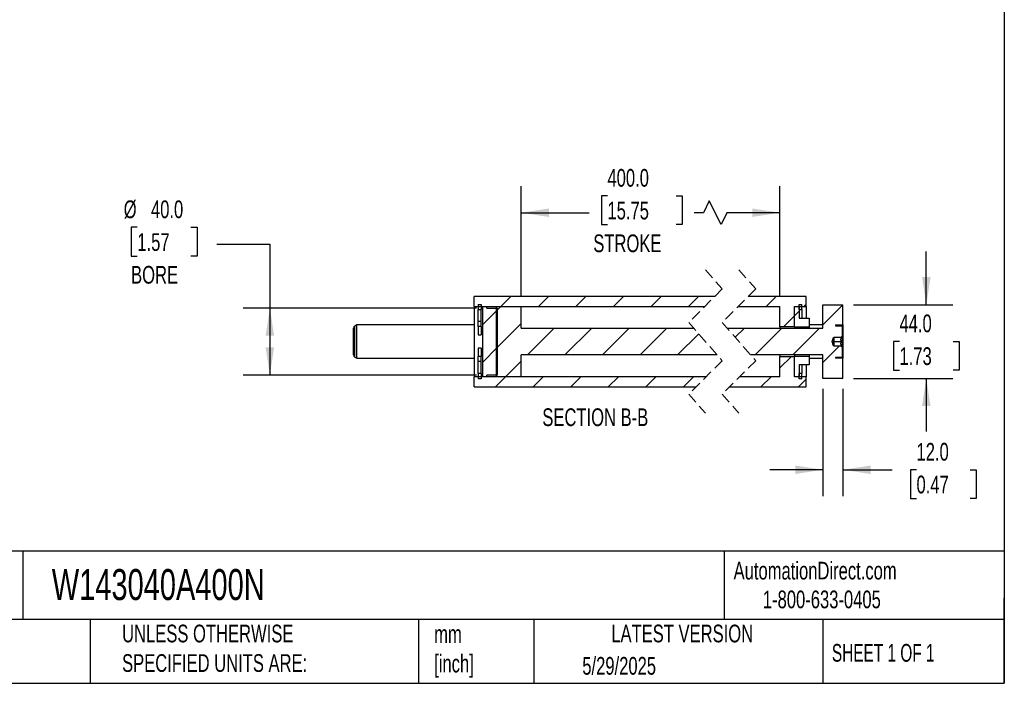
# Model space of a CAD drawing. Header units: millimetres. Extents: x 32 to 1365, y 32 to 1048.
# Tile 3 of 5: x 777 to 1365, y 32 to 428. Entities that reach past the tile are written whole.
import ezdxf

# ---------------------------------------------------------------- set-up
doc = ezdxf.new("R2010")
doc.units = ezdxf.units.MM
doc.header["$LTSCALE"] = 5
doc.linetypes.add('SLD-Dashed', pattern=[1.905, 1.27, -0.635])
doc.linetypes.add('SLD-Solid', pattern=[0])
doc.layers.add('DIMENSIONS', color=140, linetype='SLD-Solid', lineweight=25)
doc.layers.add('TEXT', color=140, linetype='SLD-Solid', lineweight=25)
doc.layers.add('HATCH', color=6, linetype='SLD-Solid')
doc.styles.add('SLDTEXTSTYLE0', font='TXT', dxfattribs={"width": 0.7})
doc.styles.add('SLDTEXTSTYLE1', font='TXT', dxfattribs={"width": 0.65})
doc.dimstyles.new('SLDDIMSTYLE0', dxfattribs={"dimtxt": 10.790039, "dimasz": 16.51, "dimexe": 0, "dimexo": 0.0625, "dimgap": 2.69751, "dimtad": 0, "dimtih": 1, "dimtoh": 1, "dimrnd": 1e-09, "dimzin": 4, "dimdsep": 46, "dimtxsty": 'SLDTEXTSTYLE0', "dimsah": 1, "dimcen": 0.09, "dimadec": 0, "dimazin": 1, "dimtfac": 1, "dimtmove": 0, "dimatfit": 0, "dimfxl": 0, "dimfrac": 2, "dimtolj": 1, "dimtzin": 12, "dimarcsym": 0})
doc.dimstyles.new('SLDDIMSTYLE3', dxfattribs={"dimtxt": 10.790039, "dimasz": 16.51, "dimexe": 0, "dimexo": 0.0625, "dimgap": 2.69751, "dimtad": 0, "dimtih": 1, "dimtoh": 1, "dimrnd": 1e-09, "dimzin": 4, "dimdsep": 46, "dimtxsty": 'SLDTEXTSTYLE0', "dimsah": 1, "dimcen": 0.09, "dimadec": 0, "dimazin": 1, "dimtfac": 1, "dimtofl": 0, "dimtmove": 0, "dimatfit": 3, "dimfxl": 0, "dimfrac": 2, "dimtolj": 1, "dimtzin": 12, "dimarcsym": 0})

# ---------------------------------------------------------------- blocks, each defined once
blk = doc.blocks.new('_D_36')
at = {"layer": 'DIMENSIONS'}
for p, q in [((1318.64, 258), (1318.64, 289.75)), ((1275.19, 258), (1334.51, 258)), ((1302.61, 236.1), (1298.98, 236.1)), ((1298.98, 236.1), (1298.98, 218.95)), ((1334.67, 236.1), (1338.29, 236.1)), ((1338.29, 236.1), (1338.29, 218.95)), ((1298.98, 218.95), (1302.61, 218.95)), ((1338.29, 218.95), (1334.67, 218.95)), ((1275.19, 214), (1334.51, 214)), ((1318.64, 214), (1318.64, 182.25))]:
    blk.add_line(p, q, dxfattribs=at)
for points in [[(1318.64, 258), (1321.18, 274.51), (1316.1, 274.51)], [(1318.64, 214), (1316.1, 197.49), (1321.18, 197.49)]]:
    blk.add_solid(points, dxfattribs=at)
at = {"layer": 'DIMENSIONS', "char_height": 10.583, "attachment_point": 1, "style": 'SLDTEXTSTYLE0'}
for s, insert in [('44.0', (1302.61, 252.16)), ('1.73', (1302.61, 232.59))]:
    blk.add_mtext(s, dxfattribs=dict(at, insert=insert))
blk = doc.blocks.new('_D_37')
at = {"layer": 'DIMENSIONS'}
for p, q in [((1256.84, 207.65), (1256.84, 143.5)), ((1268.84, 207.65), (1268.84, 143.5)), ((1256.84, 159.38), (1225.09, 159.38)), ((1268.84, 159.38), (1298.17, 159.38)), ((1312.78, 159.38), (1309.16, 159.38)), ((1309.16, 159.38), (1309.16, 142.23)), ((1344.85, 159.38), (1348.47, 159.38)), ((1348.47, 159.38), (1348.47, 142.23)), ((1309.16, 142.23), (1312.78, 142.23)), ((1348.47, 142.23), (1344.85, 142.23))]:
    blk.add_line(p, q, dxfattribs=at)
for points in [[(1256.84, 159.38), (1240.33, 161.92), (1240.33, 156.84)], [(1268.84, 159.38), (1285.35, 156.84), (1285.35, 161.92)]]:
    blk.add_solid(points, dxfattribs=at)
at = {"layer": 'DIMENSIONS', "char_height": 10.583, "attachment_point": 1, "style": 'SLDTEXTSTYLE0'}
for s, insert in [('12.0', (1312.78, 175.43)), ('0.47', (1312.78, 155.87))]:
    blk.add_mtext(s, dxfattribs=dict(at, insert=insert))
blk = doc.blocks.new('_D_38')
at = {"layer": 'DIMENSIONS'}
for p, q in [((1076.61, 263.35), (1076.61, 328.87)), ((1231.09, 263.35), (1231.09, 328.87)), ((1128.09, 323.09), (1124.47, 323.09)), ((1124.47, 323.09), (1124.47, 305.94)), ((1169.13, 323.09), (1172.76, 323.09)), ((1172.76, 323.09), (1172.76, 305.94)), ((1188.94, 320.05), (1185.41, 313)), ((1195.99, 305.94), (1188.94, 320.05)), ((1076.61, 313), (1117.21, 313)), ((1185.41, 313), (1180.01, 313)), ((1199.52, 313), (1195.99, 305.94)), ((1231.09, 313), (1199.52, 313)), ((1124.47, 305.94), (1128.09, 305.94)), ((1172.76, 305.94), (1169.13, 305.94))]:
    blk.add_line(p, q, dxfattribs=at)
for points in [[(1076.61, 313), (1093.12, 310.46), (1093.12, 315.54)], [(1231.09, 313), (1214.58, 315.54), (1214.58, 310.46)]]:
    blk.add_solid(points, dxfattribs=at)
at = {"layer": 'DIMENSIONS', "char_height": 10.583, "attachment_point": 1, "style": 'SLDTEXTSTYLE0'}
for s, insert in [('400.0', (1128.09, 339.15)), ('15.75', (1128.09, 319.59)), ('STROKE', (1119.63, 300.02))]:
    blk.add_mtext(s, dxfattribs=dict(at, insert=insert))
blk = doc.blocks.new('_D_39')
at = {"layer": 'DIMENSIONS'}
for p, q in [((847.15, 304.28), (843.53, 304.28)), ((843.53, 304.28), (843.53, 287.13)), ((879.22, 304.28), (882.84, 304.28)), ((882.84, 304.28), (882.84, 287.13)), ((894.61, 294.19), (926.36, 294.19)), ((926.36, 294.19), (926.36, 256)), ((843.53, 287.13), (847.15, 287.13)), ((882.84, 287.13), (879.22, 287.13)), ((1049.76, 256), (910.48, 256)), ((926.36, 256), (926.36, 216)), ((1049.76, 216), (910.48, 216))]:
    blk.add_line(p, q, dxfattribs=at)
for points in [[(926.36, 256), (923.82, 239.49), (928.9, 239.49)], [(926.36, 216), (928.9, 232.51), (923.82, 232.51)]]:
    blk.add_solid(points, dxfattribs=at)
at = {"layer": 'DIMENSIONS', "char_height": 10.583, "attachment_point": 1, "style": 'SLDTEXTSTYLE0'}
for s, insert in [('%%c', (839.01, 320.34)), ('40.0', (855.3, 320.34)), ('1.57', (847.15, 300.78)), ('BORE', (843.42, 281.21))]:
    blk.add_mtext(s, dxfattribs=dict(at, insert=insert))
blk = doc.blocks.new('SW_HATCH_1')
at = {"layer": 'HATCH', "color": 0}
for p, q in [((-172.25, 8.8), (-178.25, 2.8)), ((-149.8, 8.8), (-155.8, 2.8)), ((-127.35, 8.8), (-133.35, 2.8)), ((-104.89, 8.8), (-110.89, 2.8)), ((-82.44, 8.8), (-88.44, 2.8)), ((-59.99, 8.8), (-65.99, 2.8)), ((-13.65, 8.8), (-19.65, 2.8)), ((-180.23, 0.81), (-189.23, -8.19)), ((-178.25, 2.8), (-180.98, 0.06)), ((0, 0), (-2.75, -2.75)), ((1.75, 1.75), (0.98, 0.98)), ((4.25, 4.25), (2.8, 2.8)), ((26.25, 3.8), (14.25, -8.2)), ((-2.75, -2.75), (-9.35, -9.35)), ((-165.98, -7.39), (-180.98, -22.39)), ((-146.35, -10.2), (-162.35, -26.2)), ((-123.89, -10.2), (-139.89, -26.2)), ((-101.44, -10.2), (-117.44, -26.2)), ((-78.99, -10.2), (-94.99, -26.2)), ((-32.65, -10.2), (-38.13, -15.67)), ((-10.2, -10.2), (-26.2, -26.2)), ((12.25, -10.2), (-3.75, -26.2)), ((-59.94, -13.6), (-72.54, -26.2)), ((-180.23, -21.64), (-189.23, -30.64)), ((24.2, -20.7), (14.25, -30.65)), ((-49.47, -25.58), (-50.09, -26.2)), ((-4.6, -27.05), (-11.5, -33.95)), ((-165.98, -29.84), (-175.35, -39.2)), ((-175.35, -39.2), (-181.35, -45.2)), ((-152.89, -39.2), (-158.89, -45.2)), ((-130.44, -39.2), (-136.44, -45.2)), ((-107.99, -39.2), (-113.99, -45.2)), ((-85.54, -39.2), (-91.54, -45.2)), ((-63.09, -39.2), (-69.09, -45.2)), ((-16.75, -39.2), (-22.75, -45.2)), ((4.25, -40.65), (-0.3, -45.2))]:
    blk.add_line(p, q, dxfattribs=at)

msp = doc.modelspace()

# ---------------------------------------------------------------- linework, layer by layer
at = {"color": 7, "linetype": 'SLD-Dashed', "lineweight": 18}
for p, q in [((1186.673, 278.873), (1196.673, 267.435)), ((1206.673, 278.873), (1216.673, 267.435)), ((1196.673, 267.435), (1176.673, 247.435)), ((1216.673, 267.435), (1196.673, 247.435)), ((1176.673, 247.435), (1196.673, 224.56)), ((1196.673, 247.435), (1216.673, 224.56)), ((1196.673, 224.56), (1176.673, 204.56)), ((1216.673, 224.56), (1196.673, 204.56)), ((1176.673, 204.56), (1186.673, 193.123)), ((1196.673, 204.56), (1206.673, 193.123))]:
    msp.add_line(p, q, dxfattribs=at)
for p, q in [((1192.235, 262.998), (1048.356, 262.998)), ((1048.356, 256.998), (1048.356, 262.998)), ((1246.84, 262.998), (1212.235, 262.998)), ((1246.84, 256.998), (1246.84, 262.998)), ((1048.356, 256.998), (1186.235, 256.998)), ((1048.356, 256.998), (1048.356, 214.998)), ((1050.856, 258.224), (1052.606, 258.224)), ((1050.856, 258.224), (1050.856, 255.178)), ((1050.856, 255.178), (1052.606, 255.178)), ((1050.856, 247.918), (1050.856, 255.178)), ((1052.606, 258.224), (1052.606, 255.178)), ((1052.606, 247.918), (1052.606, 255.178)), ((1053.356, 256.998), (1053.356, 214.998)), ((1053.356, 256.998), (1056.106, 256.998)), ((1056.106, 255.998), (1056.106, 256.998)), ((1056.106, 255.998), (1062.356, 255.998)), ((1061.606, 256.998), (1061.606, 214.998)), ((1061.606, 256.998), (1076.606, 256.998)), ((1062.356, 215.998), (1062.356, 255.998)), ((1076.606, 243.998), (1076.606, 256.998)), ((1206.235, 256.998), (1231.09, 256.998)), ((1231.09, 244.848), (1231.09, 256.998)), ((1239.84, 256.998), (1246.84, 256.998)), ((1239.84, 244.848), (1239.84, 256.998)), ((1239.84, 256.998), (1242.59, 256.998)), ((1239.84, 244.848), (1239.84, 256.998)), ((1242.59, 258.224), (1244.34, 258.224)), ((1242.59, 255.178), (1242.59, 258.224)), ((1242.59, 256.998), (1242.59, 249.998)), ((1242.59, 255.178), (1244.34, 255.178)), ((1244.34, 255.178), (1244.34, 258.224)), ((1244.34, 255.178), (1244.34, 249.998)), ((1246.84, 256.998), (1246.84, 249.998)), ((1256.84, 257.998), (1268.84, 257.998)), ((1256.84, 243.998), (1256.84, 257.998)), ((1268.84, 245.998), (1268.84, 257.998)), ((1052.606, 247.918), (1050.856, 247.918)), ((1050.856, 244.929), (1050.856, 247.918)), ((1052.606, 244.929), (1052.606, 247.918)), ((1242.59, 249.998), (1248.59, 249.998)), ((1248.59, 249.998), (1248.59, 244.848)), ((976.356, 228.019), (976.356, 243.977)), ((978.356, 245.998), (977.106, 245.276)), ((977.106, 226.72), (977.106, 245.276)), ((1048.356, 245.998), (978.356, 245.998)), ((978.356, 225.998), (978.356, 245.998)), ((1052.606, 244.929), (1050.856, 244.929)), ((1050.856, 244.929), (1050.856, 239.928)), ((1052.606, 244.929), (1052.606, 239.928)), ((1076.606, 243.998), (1179.678, 243.998)), ((1199.678, 243.998), (1256.84, 243.998)), ((1239.84, 244.848), (1231.09, 244.848)), ((1231.09, 244.848), (1231.09, 243.998)), ((1239.84, 244.848), (1239.84, 243.998)), ((1239.84, 244.848), (1248.59, 244.848)), ((1239.84, 244.848), (1239.84, 243.998)), ((1256.84, 245.998), (1248.59, 245.998)), ((1248.59, 244.848), (1248.59, 243.998)), ((1264.34, 245.998), (1268.84, 245.998)), ((1264.34, 245.998), (1264.34, 245.498)), ((1264.34, 245.498), (1268.09, 245.498)), ((1268.34, 245.248), (1268.34, 239.248)), ((1268.84, 245.998), (1268.84, 225.998)), ((1050.856, 239.928), (1052.606, 239.928)), ((1262.366, 235.998), (1263.276, 238.498)), ((1263.276, 233.498), (1262.366, 235.998)), ((1263.276, 238.498), (1263.34, 238.498)), ((1263.276, 238.498), (1263.276, 233.498)), ((1267.59, 238.498), (1263.34, 238.498)), ((1263.34, 238.498), (1263.34, 237.248)), ((1263.34, 237.248), (1263.34, 234.748)), ((1263.34, 235.998), (1267.977, 235.998)), ((1267.59, 238.498), (1268.34, 239.248)), ((1267.977, 238.498), (1267.59, 238.498)), ((1268.34, 239.248), (1268.34, 232.748)), ((1052.606, 232.068), (1050.856, 232.068)), ((1050.856, 232.068), (1050.856, 227.067)), ((1052.606, 232.068), (1052.606, 227.067)), ((1263.34, 233.498), (1263.276, 233.498)), ((1263.34, 234.748), (1263.34, 233.498)), ((1263.34, 233.498), (1267.59, 233.498)), ((1268.34, 232.748), (1267.59, 233.498)), ((1267.59, 233.498), (1267.977, 233.498)), ((1268.34, 232.748), (1268.34, 226.748)), ((977.106, 226.72), (978.356, 225.998)), ((978.356, 225.998), (1048.356, 225.998)), ((1052.606, 227.067), (1050.856, 227.067)), ((1050.856, 224.078), (1050.856, 227.067)), ((1052.606, 224.078), (1050.856, 224.078)), ((1050.856, 216.818), (1050.856, 224.078)), ((1052.606, 224.078), (1052.606, 227.067)), ((1052.606, 216.818), (1052.606, 224.078)), ((1193.667, 227.998), (1076.606, 227.998)), ((1076.606, 214.998), (1076.606, 227.998)), ((1256.84, 227.998), (1213.667, 227.998)), ((1231.09, 227.998), (1231.09, 227.148)), ((1231.09, 214.998), (1231.09, 227.148)), ((1231.09, 227.148), (1239.84, 227.148)), ((1239.84, 227.998), (1239.84, 227.148)), ((1239.84, 227.998), (1239.84, 227.148)), ((1239.84, 214.998), (1239.84, 227.148)), ((1248.59, 227.148), (1239.84, 227.148)), ((1239.84, 214.998), (1239.84, 227.148)), ((1248.59, 227.998), (1248.59, 227.148)), ((1248.59, 227.148), (1248.59, 221.998)), ((1248.59, 225.998), (1256.84, 225.998)), ((1256.84, 213.998), (1256.84, 227.998)), ((1268.09, 226.498), (1264.34, 226.498)), ((1264.34, 226.498), (1264.34, 225.998)), ((1268.84, 225.998), (1264.34, 225.998)), ((1268.84, 213.998), (1268.84, 225.998)), ((1242.59, 221.998), (1242.59, 214.998)), ((1248.59, 221.998), (1242.59, 221.998)), ((1244.34, 221.998), (1244.34, 216.818)), ((1246.84, 221.998), (1246.84, 214.998)), ((1187.11, 214.998), (1048.356, 214.998)), ((1048.356, 208.998), (1048.356, 214.998)), ((1052.606, 216.818), (1050.856, 216.818)), ((1050.856, 216.818), (1050.856, 213.772)), ((1052.606, 213.772), (1050.856, 213.772)), ((1052.606, 216.818), (1052.606, 213.772)), ((1056.106, 214.998), (1053.356, 214.998)), ((1062.356, 215.998), (1056.106, 215.998)), ((1056.106, 214.998), (1056.106, 215.998)), ((1076.606, 214.998), (1061.606, 214.998)), ((1231.09, 214.998), (1207.11, 214.998)), ((1246.84, 214.998), (1239.84, 214.998)), ((1242.59, 214.998), (1239.84, 214.998)), ((1244.34, 216.818), (1242.59, 216.818)), ((1242.59, 213.772), (1242.59, 216.818)), ((1244.34, 213.772), (1242.59, 213.772)), ((1244.34, 213.772), (1244.34, 216.818)), ((1246.84, 208.998), (1246.84, 214.998)), ((1268.84, 213.998), (1256.84, 213.998)), ((1048.356, 208.998), (1181.11, 208.998)), ((1201.11, 208.998), (1246.84, 208.998))]:
    msp.add_line(p, q)
for centre, radius, start, end in [((977.856, 243.977), 1.5, 119.998944, 180.000725), ((1268.09, 245.248), 0.25, 0.000517, 90.002258), ((977.856, 228.019), 1.5, 179.999275, 240.001056), ((1268.09, 226.748), 0.25, 269.997742, 359.999483)]:
    msp.add_arc(centre, radius, start, end)
for points in [[(1267.977, 235.998), (1267.805, 236.354), (1267.512, 236.96), (1267.646, 237.867), (1267.874, 238.303), (1267.977, 238.498)], [(1267.977, 233.498), (1267.805, 233.854), (1267.512, 234.46), (1267.646, 235.367), (1267.874, 235.803), (1267.977, 235.998)]]:
    msp.add_open_spline(points, degree=3, knots=[0, 0, 0, 0, 0.4397724, 0.7488485, 1, 1, 1, 1])
at = {"layer": 'TEXT'}
for p, q in [((1365.25, 1047.75), (1365.25, 31.75)), ((1365.25, 110.631), (31.75, 110.631)), ((778.794, 110.631), (778.794, 69.85)), ((1197.877, 110.631), (1197.877, 69.85)), ((1365.25, 31.75), (1365.25, 82.55)), ((1365.25, 69.85), (31.75, 69.85)), ((818.901, 69.85), (818.901, 31.75)), ((1015.122, 69.85), (1015.122, 31.75)), ((1084.06, 69.85), (1084.06, 31.75)), ((1256.744, 69.85), (1256.744, 31.75)), ((31.75, 31.75), (1365.25, 31.75))]:
    msp.add_line(p, q, dxfattribs=at)

# ---------------------------------------------------------------- block references
at = {"layer": 'HATCH'}
msp.add_blockref('SW_HATCH_1', (1242.59, 254.199), dxfattribs=at)

# ---------------------------------------------------------------- texts
at = {"layer": 'TEXT'}
for s, insert, char_height, attachment_point, style in [('SECTION B-B', (1120.827, 196.074), 10.58333, 2, 'SLDTEXTSTYLE0'), ('W143040A400N', (796.039, 100.032), 18.52083, 1, 'SLDTEXTSTYLE0'), ('AutomationDirect.com', (1203.475, 104.383), 10.58333, 1, 'SLDTEXTSTYLE0'), ('1-800-633-0405', (1220.958, 87.185), 10.58333, 1, 'SLDTEXTSTYLE0'), ('UNLESS OTHERWISE ^JSPECIFIED UNITS ARE:', (838.04, 66.803), 10.58333, 1, 'SLDTEXTSTYLE0'), ('LATEST VERSION', (1172.761, 66.82), 10.58333, 2, 'SLDTEXTSTYLE0'), ('mm^J[inch]', (1024.536, 66.486), 10.5833, 1, 'SLDTEXTSTYLE0'), ('SHEET 1 OF 1', (1262.206, 55.257), 10.58333, 1, 'SLDTEXTSTYLE1'), ('5/29/2025', (1113.064, 47.486), 10.5833, 1, 'SLDTEXTSTYLE0')]:
    msp.add_mtext(s, dxfattribs=dict(at, insert=insert, char_height=char_height, attachment_point=attachment_point, style=style))

# ---------------------------------------------------------------- dimensions: what is measured, and where the dimension line sits
at = {"layer": 'DIMENSIONS'}
for base, p1, p2, angle, text, picture, middle in [((1076.606, 312.998), (1231.09, 256.998), (1076.606, 256.998), 0, '400.0\\PSTROKE', '_D_38', (1148.614, 312.998)), ((926.356, 215.998), (1056.106, 255.998), (1056.106, 215.998), 90, '%%c<>\\PBORE', '_D_39', (926.356, 294.188))]:
    dim = msp.add_linear_dim(base=base, p1=p1, p2=p2, angle=angle, text=text, dimstyle='SLDDIMSTYLE3', dxfattribs=at)
    dim.commit()
    dim.dimension.update_dxf_attribs({"geometry": picture, "text_midpoint": middle, "dimtype": 160})
dim = msp.add_linear_dim(base=(1318.639, 257.998), p1=(1268.84, 213.998), p2=(1268.84, 257.998), angle=90, dimstyle='SLDDIMSTYLE0', dxfattribs=at)
dim.commit()
dim.dimension.update_dxf_attribs({"geometry": '_D_36', "text_midpoint": (1318.639, 236.098), "dimtype": 160})
dim = msp.add_linear_dim(base=(1256.84, 159.375), p1=(1268.84, 213.998), p2=(1256.84, 213.998), dimstyle='SLDDIMSTYLE0', dxfattribs=at)
dim.commit()
dim.dimension.update_dxf_attribs({"geometry": '_D_37', "text_midpoint": (1328.816, 159.375), "dimtype": 160})

doc.saveas('drawing.dxf')
